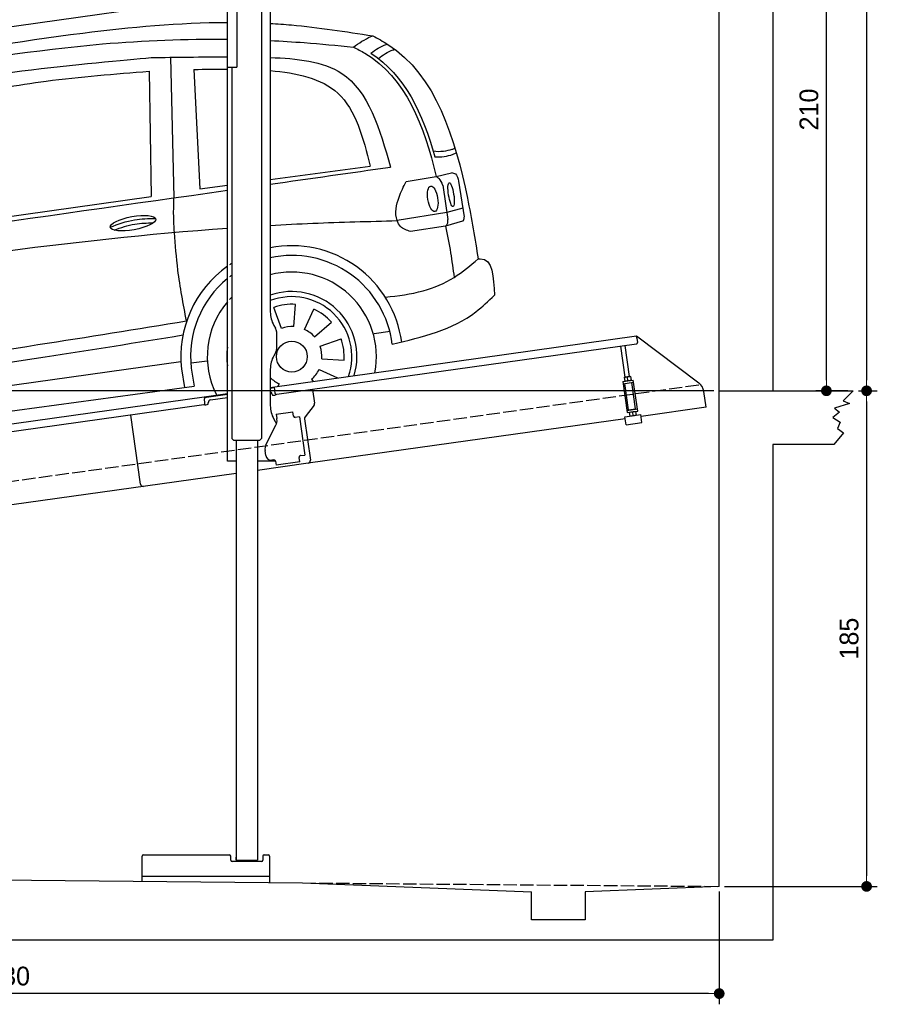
# Model space of a CAD drawing. Extents: x 13 to 6414, y -50 to 6101.
# Tile 5 of 6: x 3214 to 6414, y -50 to 3625. Entities that reach past the tile are written whole.
import ezdxf

# ---------------------------------------------------------------- set-up
doc = ezdxf.new("R2010")
doc.units = 0
doc.header["$LTSCALE"] = 10
doc.header["$MEASUREMENT"] = 0
doc.linetypes.add('GEN3', pattern=[6.25, 5, -1.25])
doc.layers.get('0').update_dxf_attribs({"linetype": 'CONTINUOUS'})
doc.layers.get('DEFPOINTS').update_dxf_attribs({"linetype": 'CONTINUOUS'})
doc.layers.add('3', color=6, linetype='GEN3')
doc.layers.add('CAR', color=1, linetype='CONTINUOUS')
doc.layers.add('AM_0', color=7, linetype='CONTINUOUS', lineweight=30)
doc.layers.add('AM_5', color=3, linetype='CONTINUOUS', lineweight=15)
doc.dimstyles.new('KLAUS_DXF', dxfattribs={"dimscale": 20, "dimtxt": 3.5, "dimasz": 2, "dimexe": 2, "dimexo": 1, "dimgap": 1.5, "dimtad": 1, "dimlfac": 0.1, "dimdsep": 46, "dimtxsty": 'STANDARD', "dimblk": 'DOT', "dimcen": 2, "dimclrd": 256, "dimclre": 256, "dimclrt": 2, "dimadec": 0, "dimazin": 0, "dimtfac": 1, "dimtmove": 2, "dimatfit": 3, "dimfxl": 1, "dimtolj": 1, "dimarcsym": 0})

# ---------------------------------------------------------------- blocks, each defined once
blk = doc.blocks.new('_DOT')
at = {"color": 0, "linetype": 'ByBlock'}
blk.add_line((-0.5, 0), (-1, 0), dxfattribs=at)
at = {"color": 0, "linetype": 'ByBlock', "const_width": 0.5}
blk.add_lwpolyline([(-0.25, 0, 1), (0.25, 0, 1)], format="xyb", close=True, dxfattribs=at)
blk = doc.blocks.new('*D8')
at = {"layer": 'AM_5', "lineweight": -2, "transparency": 16777216}
for p, q in [((5804.1, 2240), (84.1, 2240)), ((124.1, 480), (124.1, 2200)), ((504.1, 440), (84.1, 440))]:
    blk.add_line(p, q, dxfattribs=at)
at = {"layer": 'DEFPOINTS', "color": 0, "transparency": 16777216}
for p in [(124.1, 2240), (5824.1, 2240), (524.1, 440)]:
    blk.add_point(p, dxfattribs=at)
at = {"layer": 'AM_5', "lineweight": -2, "transparency": 16777216, "xscale": 40, "yscale": 40, "zscale": 40}
for p, rotation in [((124.1, 2240), 90), ((124.1, 440), 270)]:
    blk.add_blockref('_DOT', p, dxfattribs=dict(at, rotation=rotation))
at = {"layer": 'AM_5', "color": 2, "transparency": 16777216, "insert": (59.1, 1340), "char_height": 70, "attachment_point": 5, "rotation": 90}
blk.add_mtext('\\A1;180', dxfattribs=at)
blk = doc.blocks.new('*D9')
at = {"layer": 'AM_5', "lineweight": -2, "transparency": 16777216}
for p, q in [((504.1, 3240), (84.1, 3240)), ((124.1, 2280), (124.1, 3200)), ((5804.1, 2240), (84.1, 2240))]:
    blk.add_line(p, q, dxfattribs=at)
at = {"layer": 'DEFPOINTS', "color": 0, "transparency": 16777216}
for p in [(124.1, 3240), (524.1, 3240), (5824.1, 2240)]:
    blk.add_point(p, dxfattribs=at)
at = {"layer": 'AM_5', "lineweight": -2, "transparency": 16777216, "xscale": 40, "yscale": 40, "zscale": 40}
for p, rotation in [((124.1, 3240), 90), ((124.1, 2240), 270)]:
    blk.add_blockref('_DOT', p, dxfattribs=dict(at, rotation=rotation))
at = {"layer": 'AM_5', "color": 2, "transparency": 16777216, "insert": (59.1, 2740), "char_height": 70, "attachment_point": 5, "rotation": 90}
blk.add_mtext('\\A1;100', dxfattribs=at)
blk = doc.blocks.new('*D10')
at = {"layer": 'AM_5', "lineweight": -2, "transparency": 16777216}
for p, q in [((6044.1, 4340), (6264.1, 4340)), ((6224.1, 2280), (6224.1, 4300)), ((6304.1, 2240), (6184.1, 2240))]:
    blk.add_line(p, q, dxfattribs=at)
at = {"layer": 'DEFPOINTS', "color": 0, "transparency": 16777216}
for p in [(6024.1, 4340), (6224.1, 4340), (6324.1, 2240)]:
    blk.add_point(p, dxfattribs=at)
at = {"layer": 'AM_5', "lineweight": -2, "transparency": 16777216, "xscale": 40, "yscale": 40, "zscale": 40}
for p, rotation in [((6224.1, 4340), 90), ((6224.1, 2240), 270)]:
    blk.add_blockref('_DOT', p, dxfattribs=dict(at, rotation=rotation))
at = {"layer": 'AM_5', "color": 2, "transparency": 16777216, "insert": (6159.1, 3290), "char_height": 70, "attachment_point": 5, "rotation": 90}
blk.add_mtext('\\A1;210', dxfattribs=at)
blk = doc.blocks.new('*D11')
at = {"layer": 'AM_5', "lineweight": -2, "transparency": 16777216}
for p, q in [((6344.1, 2240), (6414.1, 2240)), ((6374.1, 2200), (6374.1, 430)), ((5844.1, 390), (6414.1, 390))]:
    blk.add_line(p, q, dxfattribs=at)
at = {"layer": 'DEFPOINTS', "color": 0, "transparency": 16777216}
for p in [(6324.1, 2240), (5824.1, 390), (6374.1, 390)]:
    blk.add_point(p, dxfattribs=at)
at = {"layer": 'AM_5', "lineweight": -2, "transparency": 16777216, "xscale": 40, "yscale": 40, "zscale": 40}
for p, rotation in [((6374.1, 2240), 90), ((6374.1, 390), 270)]:
    blk.add_blockref('_DOT', p, dxfattribs=dict(at, rotation=rotation))
at = {"layer": 'AM_5', "color": 2, "transparency": 16777216, "insert": (6309.1, 1315), "char_height": 70, "attachment_point": 5, "rotation": 90}
blk.add_mtext('\\A1;185', dxfattribs=at)
blk = doc.blocks.new('*D12')
at = {"layer": 'AM_5', "lineweight": -2, "transparency": 16777216}
for p, q in [((524.1, 420), (524.1, -50)), ((5824.1, 370.9), (5824.1, -50)), ((5784.1, -10), (564.1, -10))]:
    blk.add_line(p, q, dxfattribs=at)
at = {"layer": 'DEFPOINTS', "color": 0, "transparency": 16777216}
for p in [(524.1, 440), (5824.1, 390.9), (524.1, -10)]:
    blk.add_point(p, dxfattribs=at)
at = {"layer": 'AM_5', "lineweight": -2, "transparency": 16777216, "xscale": 40, "yscale": 40, "zscale": 40, "rotation": 180}
blk.add_blockref('_DOT', (524.1, -10), dxfattribs=at)
at = {"layer": 'AM_5', "lineweight": -2, "transparency": 16777216, "xscale": 40, "yscale": 40, "zscale": 40}
blk.add_blockref('_DOT', (5824.1, -10), dxfattribs=at)
at = {"layer": 'AM_5', "color": 2, "transparency": 16777216, "insert": (3174.1, 55), "char_height": 70, "attachment_point": 5}
blk.add_mtext('\\A1;530', dxfattribs=at)
blk = doc.blocks.new('*D13')
at = {"layer": 'AM_5', "lineweight": -2, "transparency": 16777216}
for p, q in [((5844.1, 5590), (6414.1, 5590)), ((6374.1, 5550), (6374.1, 2280)), ((6344.1, 2240), (6414.1, 2240))]:
    blk.add_line(p, q, dxfattribs=at)
at = {"layer": 'DEFPOINTS', "color": 0, "transparency": 16777216}
for p in [(5824.1, 5590), (6324.1, 2240), (6374.1, 2240)]:
    blk.add_point(p, dxfattribs=at)
at = {"layer": 'AM_5', "lineweight": -2, "transparency": 16777216, "xscale": 40, "yscale": 40, "zscale": 40}
for p, rotation in [((6374.1, 5590), 90), ((6374.1, 2240), 270)]:
    blk.add_blockref('_DOT', p, dxfattribs=dict(at, rotation=rotation))
at = {"layer": 'AM_5', "color": 2, "transparency": 16777216, "insert": (6309.1, 3915), "char_height": 70, "attachment_point": 5, "rotation": 90}
blk.add_mtext('\\A1;335', dxfattribs=at)
blk = doc.blocks.new('CAR_EG')
at = {"layer": 'CAR'}
for p, q in [((34639.7, 2740.1), (34652.1, 2215)), ((34559.8, 2688), (34567.6, 2220.6)), ((34726.8, 2694.7), (34748.7, 2249.2)), ((35011.8, 2284.1), (35385, 2333.6)), ((35518.8, 2275.9), (35630.7, 2294.7)), ((35630.7, 2294.7), (35688.5, 2309)), ((34748.7, 2249.2), (34851.8, 2262.9)), ((35655.1, 2262.7), (35674.7, 2133.9)), ((35714.1, 2277.1), (35734.7, 2143.7)), ((33852.2, 2120.1), (34567.6, 2220.6)), ((35729.9, 2176.6), (35670.5, 2160.2)), ((35670.5, 2160.2), (35485.3, 2130)), ((35666.2, 2110), (35534.7, 2089.5)), ((35729.3, 2128.1), (35666.2, 2110)), ((35053.8, 1727.9), (35025.3, 1806.1)), ((35100, 1734.4), (35105.8, 1817.4)), ((35139.6, 1724.2), (35174.8, 1799.6)), ((35176.9, 1696.1), (35239.7, 1750.7)), ((35399.1, 1708.7), (35459.1, 1717.1)), ((35197.6, 1660.9), (35275.8, 1689.3)), ((34980.2, 1630.3), (34978.9, 1630.4)), ((32765, 1337.2), (34678.2, 1603.8)), ((34716.5, 1598.7), (34776.5, 1607.1)), ((35204.1, 1614.6), (35287.1, 1608.8)), ((34680.4, 1576.3), (34691.1, 1507.2)), ((34716.8, 1579.5), (34728.2, 1512.2)), ((35193.9, 1575), (35262.7, 1542.9)), ((32742.6, 1242.5), (34728.2, 1512.2)), ((35044.7, 1520.8), (35040.5, 1511.7)), ((35165.8, 1537.8), (35172.3, 1530.2))]:
    blk.add_line(p, q, dxfattribs=at)
blk.add_circle((35092.2, 1622.5), 57.7, dxfattribs=at)
for centre, radius, start, end in [((35091.7, 1622.4), 413.9, 7.4502, 101.132), ((35092.1, 1622.5), 377.8, 6.9984, 102.2781), ((35091.7, 1622.4), 413.9, 125.4253, 186.406), ((35091.7, 1622.4), 413.9, 122.5773, 124.0774), ((35092.1, 1622.5), 377.8, 129.5051, 186.5391), ((35092.1, 1622.5), 377.8, 126.2281, 127.9499), ((35092.2, 1622.5), 315.6, 349.0523, 104.7507), ((35092.2, 1622.5), 315.6, 135.0283, 137.4054), ((35092.2, 1622.5), 242.9, 343.0405, 109.3227), ((35092.2, 1622.5), 223.8, 340.7386, 111.0496), ((35092.2, 1622.5), 315.6, 139.5971, 206.9477), ((35092.2, 1622.5), 195.4, 86, 110), ((35092.2, 1622.5), 195.4, 41, 65), ((35092.2, 1622.5), 112.2, 86, 110), ((35092.2, 1622.5), 112.2, 41, 65), ((35092.2, 1622.5), 242.9, 171.7421, 188.2579), ((35092.2, 1622.5), 112.2, 356, 20), ((35092.2, 1622.5), 195.4, 356, 20), ((35092.2, 1622.5), 112.2, 224.2663, 245), ((35092.2, 1622.5), 112.2, 311, 335)]:
    blk.add_arc(centre, radius, start, end, dxfattribs=at)
for centre, major_axis, ratio in [((35618.1, 2211.7), (-7.7, 47.6), 0.380274), ((35686.7, 2227.1), (-7.2, 44.5), 0.21161), ((34499.5, 2120.6), (-85, -15.3), 0.28676)]:
    blk.add_ellipse(centre, major_axis=major_axis, ratio=ratio, dxfattribs=at)
for points, knots in [([(33596.2, 2718.6), (33833.8, 2759.2), (34248.6, 2830.2), (34671.7, 2869.7), (34851.8, 2870.2)], [0, 0, 0, 0, 724.09838, 1264.268143, 1264.268143, 1264.268143, 1264.268143]), ([(35011.8, 2866.1), (35038.1, 2864.7), (35166.1, 2855.5), (35293.3, 2835.6), (35394.4, 2819.7)], [1424.465745, 1424.465745, 1424.465745, 1424.465745, 1503.595542, 1810.064944, 1810.064944, 1810.064944, 1810.064944]), ([(33641.3, 2687.7), (33888.6, 2727.9), (34289.4, 2793.1), (34696.2, 2808.8), (34851.8, 2807)], [0, 0, 0, 0, 750.99467, 1217.35525, 1217.35525, 1217.35525, 1217.35525]), ([(35011.8, 2802.3), (35054.1, 2800.3), (35157.6, 2794), (35260.7, 2784.1), (35321.7, 2778.2)], [1377.255793, 1377.255793, 1377.255793, 1377.255793, 1504.323614, 1688.05271, 1688.05271, 1688.05271, 1688.05271]), ([(35321.7, 2778.2), (35342.8, 2792.7), (35366, 2808.7), (35392, 2818.8), (35394.4, 2819.7)], [0, 0, 0, 0, 76.349046, 83.782466, 83.782466, 83.782466, 83.782466]), ([(35394.4, 2819.7), (35413.4, 2809.6), (35623.4, 2697.4), (35727.5, 2349.6), (35775.9, 2061.2), (35787.3, 1987)], [0, 0, 0, 0, 64.276315, 710.727442, 938.589682, 938.589682, 938.589682, 938.589682]), ([(35321.7, 2778.2), (35336.3, 2770.8), (35510.1, 2682.4), (35587.5, 2480.4), (35630.7, 2294.7)], [0, 0, 0, 0, 48.860332, 582.287096, 582.287096, 582.287096, 582.287096]), ([(35387.3, 2755), (35405.2, 2768.5), (35425, 2782.3), (35447.9, 2789.2), (35447.9, 2789.2)], [11.054346, 11.054346, 11.054346, 11.054346, 77.145156, 82.826799, 82.826799, 82.826799, 82.826799]), ([(35415.1, 2735.6), (35432.4, 2748.6), (35451.7, 2761.7), (35473.8, 2768.4), (35477.3, 2769.4)], [13.409392, 13.409392, 13.409392, 13.409392, 77.145156, 82.826799, 82.826799, 82.826799, 82.826799]), ([(33203.6, 2456.4), (33274.2, 2503.5), (33505.2, 2604.9), (34003.4, 2687.4), (34469.5, 2730.1), (34567.3, 2738.8)], [0, 0, 0, 0, 57.768711, 889.406275, 1467.79431, 1467.79431, 1467.79431, 1467.79431]), ([(35011.8, 2738.7), (35109.5, 2735.6), (35350.5, 2712.4), (35419.6, 2471.8), (35460.3, 2330)], [442.147822, 442.147822, 442.147822, 442.147822, 716.95363, 1111.278446, 1111.278446, 1111.278446, 1111.278446]), ([(33855.2, 2598.7), (33961.7, 2617.6), (34195, 2659.1), (34431.3, 2677.8), (34559.8, 2688)], [0, 0, 0, 0, 324.185882, 710.565468, 710.565468, 710.565468, 710.565468]), ([(35011.8, 2690), (35108.9, 2682.3), (35306.7, 2639.4), (35358.1, 2438.7), (35385, 2333.6)], [277.078801, 277.078801, 277.078801, 277.078801, 547.768352, 845.442932, 845.442932, 845.442932, 845.442932]), ([(35620, 2390.1), (35643.9, 2386.1), (35679.3, 2392.1), (35696.9, 2398.4), (35700.1, 2401.6)], [16.339016, 16.339016, 16.339016, 16.339016, 83.836398, 97.62384, 97.62384, 97.62384, 97.62384]), ([(35626.2, 2367.7), (35650.3, 2368), (35676.3, 2369.6), (35702.4, 2381.4), (35706.2, 2383.7)], [14.612863, 14.612863, 14.612863, 14.612863, 83.836398, 97.62384, 97.62384, 97.62384, 97.62384]), ([(35630.7, 2294.7), (35634.1, 2292.5), (35645.7, 2285.2), (35651.1, 2272.1), (35654.9, 2263)], [0, 0, 0, 0, 11.938041, 40.636138, 40.636138, 40.636138, 40.636138]), ([(35688.3, 2309.2), (35693.6, 2308.1), (35709.1, 2304.7), (35712.1, 2288.1), (35714.1, 2277.1)], [0, 0, 0, 0, 15.105317, 44.64506, 44.64506, 44.64506, 44.64506]), ([(35534.7, 2089.5), (35521, 2094.1), (35499.1, 2101.5), (35473.5, 2149.2), (35486.8, 2212.3), (35509.3, 2257.1), (35518.8, 2275.9)], [0, 0, 0, 0, 41.338963, 66.388398, 154.515785, 218.271425, 218.271425, 218.271425, 218.271425]), ([(34653.8, 2086.3), (34652.7, 2107), (34650.4, 2149.9), (34651.5, 2192.8), (34652.1, 2215)], [0, 0, 0, 0, 62.134738, 128.77888, 128.77888, 128.77888, 128.77888]), ([(34414.7, 2105.9), (34444.4, 2117), (34498.7, 2137.2), (34556.5, 2137.7), (34582.7, 2138)], [0, 0, 0, 0, 94.349912, 172.189199, 172.189199, 172.189199, 172.189199]), ([(35666.2, 2110), (35669, 2112.8), (35675.5, 2119.3), (35675, 2128.6), (35674.7, 2133.9)], [0, 0, 0, 0, 11.437525, 26.438325, 26.438325, 26.438325, 26.438325]), ([(35729.9, 2128.6), (35731.5, 2130.3), (35735.3, 2134.4), (35735, 2140), (35734.8, 2143.3)], [0, 0, 0, 0, 6.733157, 16.071322, 16.071322, 16.071322, 16.071322]), ([(32657.7, 1810.8), (32801.3, 1833.7), (33529.6, 1949.8), (34261.4, 2059.7), (34851.8, 2102.1)], [0, 0, 0, 0, 436.512598, 2212.794207, 2212.794207, 2212.794207, 2212.794207]), ([(34429.5, 2094.8), (34454.7, 2104.1), (34502, 2120.2), (34552, 2121.5), (34575.3, 2121.7)], [14.4466, 14.4466, 14.4466, 14.4466, 94.349912, 163.782287, 163.782287, 163.782287, 163.782287]), ([(35011.8, 2112.5), (35064.7, 2115.5), (35222.4, 2123.3), (35380.3, 2127.3), (35485.3, 2130)], [2373.184352, 2373.184352, 2373.184352, 2373.184352, 2532.063256, 2847.072184, 2847.072184, 2847.072184, 2847.072184]), ([(35666.2, 2110), (35672.7, 2076.7), (35685, 2013.1), (35693.7, 1949), (35697.9, 1918.4)], [0, 0, 0, 0, 101.656984, 194.273962, 194.273962, 194.273962, 194.273962]), ([(34699.2, 1755.6), (34687.1, 1818.8), (34666.1, 1928.2), (34657.5, 2039.3), (34653.8, 2086.3)], [0, 0, 0, 0, 192.694408, 334.004566, 334.004566, 334.004566, 334.004566]), ([(35441.3, 1844.4), (35489, 1850), (35578.3, 1860.3), (35697.6, 1911.2), (35758.5, 1962.6), (35787.2, 1987)], [0, 0, 0, 0, 143.496133, 268.98521, 381.663458, 381.663458, 381.663458, 381.663458]), ([(35787.2, 1987), (35790.1, 1987.2), (35842.2, 1991.7), (35845.3, 1919.7), (35848.1, 1851.6)], [0, 0, 0, 0, 8.375582, 154.052329, 154.052329, 154.052329, 154.052329]), ([(35467.1, 1668.5), (35579.2, 1695.7), (35722.4, 1730.4), (35825.7, 1830), (35848.1, 1851.6)], [0, 0, 0, 0, 334.651477, 427.31153, 427.31153, 427.31153, 427.31153]), ([(32711.4, 1460.7), (32972.1, 1496.8), (33450.2, 1562.9), (34112.9, 1660.8), (34514.4, 1725.8), (34699.2, 1755.6)], [0, 0, 0, 0, 789.48509, 1447.853915, 2009.615295, 2009.615295, 2009.615295, 2009.615295]), ([(32738.3, 1414.9), (32999, 1451), (33477.1, 1517.1), (34126.3, 1613), (34514.4, 1675.6), (34685.8, 1703.3)], [0, 0, 0, 0, 789.48509, 1447.853915, 1968.782349, 1968.782349, 1968.782349, 1968.782349])]:
    blk.add_open_spline(points, degree=3, knots=knots, dxfattribs=at)
for points in [[(34567.3, 2738.8), (34660.7, 2740.2), (34754.2, 2741.5), (34851.8, 2741.2)], [(35387.3, 2755), (35513.1, 2675.3), (35581.5, 2528.6), (35626.2, 2367.7)], [(34726.8, 2694.7), (34767.9, 2695), (34809.1, 2695.3), (34851.8, 2695.1)], [(35011.8, 2266.3), (35161.3, 2287.5), (35310.8, 2308.7), (35460.3, 2330)], [(32710, 1939.3), (33423.9, 2040.7), (34137.9, 2142.1), (34851.8, 2243.5)]]:
    blk.add_open_spline(points, degree=3, dxfattribs=at)

msp = doc.modelspace()

# ---------------------------------------------------------------- linework, layer by layer
for p, q in [((6024.074, 5790), (6024.074, 2240)), ((5824.081, 390), (5824.081, 5590)), ((3988.805, 3447.64), (3988.805, 3877.64)), ((4024.805, 3450.64), (4024.805, 3757.64)), ((3988.805, 3712.357), (1284.081, 3332.233)), ((4115.803, 3717.911), (4115.896, 2061.647)), ((4148.805, 3742.64), (4148.805, 2534.272)), ((3988.805, 1977.64), (3988.805, 3447.64)), ((3988.805, 3447.64), (4021.805, 3447.64)), ((4005.816, 3447.64), (4005.893, 2061.638)), ((4162.203, 2484.272), (4168.456, 2473.441)), ((4148.805, 2252.792), (5515.695, 2444.896)), ((4171.805, 2460.941), (4171.805, 2394.338)), ((5516.808, 2436.974), (5515.695, 2444.896)), ((5515.695, 2444.896), (5747.632, 2270.119)), ((5516.808, 2436.974), (5519.174, 2420.139)), ((5514.919, 2414.492), (4173.105, 2225.912)), ((5473.725, 2290.856), (5457.483, 2406.42)), ((5489.569, 2293.082), (5473.327, 2408.647)), ((4168.456, 2381.838), (4162.203, 2371.008)), ((4148.805, 2321.008), (4148.805, 2184.697)), ((5463.901, 2274.53), (5503.512, 2280.096)), ((5470.506, 2290.403), (5469.824, 2289.87)), ((5469.824, 2289.87), (5471.763, 2276.072)), ((5492.787, 2293.535), (5470.506, 2290.403)), ((5483.497, 2278.803), (5481.856, 2290.479)), ((5492.787, 2293.535), (5493.59, 2293.21)), ((5493.59, 2293.21), (5495.53, 2279.412)), ((5494.847, 2278.879), (5495.53, 2279.412)), ((5519.795, 2164.235), (5503.512, 2280.096)), ((4164.536, 2250.963), (4148.805, 2248.753)), ((4167.458, 2230.168), (4163.979, 2254.925)), ((4306.792, 2244.701), (4313.87, 2194.338)), ((5463.901, 2274.53), (5480.184, 2158.668)), ((5465.015, 2266.607), (5504.625, 2272.174)), ((5485.418, 2168.492), (5471.501, 2267.519)), ((5472.566, 2275.747), (5471.763, 2276.072)), ((5512.056, 2172.236), (5498.139, 2271.263)), ((1284.081, 1850.181), (3901.558, 2218.044)), ((3901.558, 2218.044), (3988.805, 2230.305)), ((3901.558, 2218.044), (3902.671, 2210.121)), ((3988.805, 2226.266), (3902.115, 2214.083)), ((3905.037, 2193.287), (3902.671, 2210.121)), ((3925.927, 2206.321), (3988.805, 2215.158)), ((4155.08, 2228.428), (4155.219, 2227.438)), ((4160.866, 2223.182), (4165.818, 2223.878)), ((5775.306, 2178.433), (5767.054, 2237.146)), ((5824.081, 2240), (6324.081, 2240)), ((6324.081, 2240), (6286.374, 2202.153)), ((3900.782, 2187.64), (1284.081, 1819.886)), ((3908.348, 2187.693), (3913.299, 2188.389)), ((3917.555, 2194.036), (3917.416, 2195.027)), ((4311.953, 2186.928), (4278.64, 2142.719)), ((5479.071, 2166.59), (5518.682, 2172.157)), ((5485.418, 2168.492), (5512.056, 2172.236)), ((5490.954, 2168.26), (5490.815, 2169.251)), ((5506.799, 2170.487), (5506.659, 2171.477)), ((5775.306, 2178.433), (5532.69, 2144.336)), ((6310.65, 2192.163), (6254.243, 2175.752)), ((6254.243, 2175.752), (6273.522, 2160.767)), ((6286.374, 2202.153), (6310.65, 2192.163)), ((3664.643, 1891.897), (3628.458, 2149.367)), ((3664.643, 1891.897), (3628.458, 2149.367)), ((4162.203, 2134.697), (4172.244, 2117.305)), ((4170.748, 2152.873), (4233.134, 2161.641)), ((4170.748, 2152.873), (4172.974, 2137.029)), ((4173.564, 2132.83), (4172.974, 2137.029)), ((4235.361, 2145.797), (4233.134, 2161.641)), ((4235.361, 2145.797), (4235.5, 2144.807)), ((4241.148, 2140.551), (4242.138, 2140.69)), ((4257.982, 2142.917), (4242.138, 2140.69)), ((4257.982, 2142.917), (4278.023, 2000.319)), ((4276.723, 2135.309), (4298.415, 1980.968)), ((5473.274, 2135.986), (4289.904, 1969.674)), ((5472.342, 2142.62), (5531.758, 2150.971)), ((5476.517, 2112.912), (5472.342, 2142.62)), ((5480.184, 2158.668), (5519.795, 2164.235)), ((5488.849, 2159.886), (5488.167, 2159.353)), ((5488.167, 2159.353), (5490.106, 2145.554)), ((5490.909, 2145.23), (5490.106, 2145.554)), ((5500.199, 2159.961), (5501.84, 2148.286)), ((5511.13, 2163.017), (5511.933, 2162.693)), ((5511.933, 2162.693), (5513.873, 2148.895)), ((5513.19, 2148.361), (5513.873, 2148.895)), ((5535.933, 2121.263), (5531.758, 2150.971)), ((6273.522, 2160.767), (6248.531, 2140.074)), ((6248.531, 2140.074), (6274.95, 2122.949)), ((4132.62, 2038.529), (4170.09, 2112.069)), ((5476.517, 2112.912), (5535.933, 2121.263)), ((6274.95, 2122.949), (6264.954, 2099.402)), ((6264.954, 2099.402), (6287.802, 2082.991)), ((4012.894, 2054.638), (4005.893, 2061.638)), ((4108.894, 2054.643), (4115.896, 2061.647)), ((6287.802, 2082.991), (6251.387, 2040)), ((4108.894, 2054.643), (4012.894, 2054.638)), ((4020.894, 2054.638), (4020.982, 488.634)), ((4100.894, 2054.643), (4100.979, 488.646)), ((6024.074, 2040), (6024.074, 190)), ((6251.387, 2040), (6024.074, 2040)), ((4131.929, 1997.963), (4129.146, 2017.769)), ((4256.933, 1992.305), (4257.072, 1991.315)), ((4259.299, 1975.471), (4257.072, 1991.315)), ((4262.179, 1998.092), (4261.189, 1997.953)), ((4262.179, 1998.092), (4278.023, 2000.319)), ((4020.898, 1977.64), (3988.805, 1977.64)), ((4168.11, 1977.64), (4100.898, 1977.64)), ((4289.904, 1969.674), (4100.9, 1943.111)), ((4162.44, 1982.055), (4154.518, 1980.941)), ((4168.087, 1977.799), (4170.175, 1962.945)), ((4259.299, 1975.471), (4170.175, 1962.945)), ((4020.901, 1931.868), (1284.081, 1547.233)), ((3670.975, 409.741), (3670.975, 502.642)), ((3675.975, 507.642), (3995.975, 507.642)), ((4000.975, 487.642), (4000.975, 502.642)), ((4115.975, 482.642), (4005.975, 482.642)), ((4020.976, 488.639), (4020.976, 499.639)), ((4021.976, 487.639), (4020.976, 488.639)), ((4021.976, 487.639), (4099.976, 487.644)), ((4034.976, 487.64), (4034.976, 482.642)), ((4086.976, 487.643), (4086.976, 482.642)), ((4099.976, 487.644), (4100.979, 488.646)), ((4120.975, 502.642), (4120.975, 487.642)), ((4125.975, 507.642), (4140.975, 507.642)), ((4145.975, 502.642), (4145.975, 405.174)), ((524.081, 440), (4269.081, 403.99)), ((4145.975, 427.642), (3670.975, 427.642)), ((4269.081, 403.99), (5124.081, 369.912)), ((5124.081, 265), (5124.081, 369.912)), ((5824.081, 390), (5323.626, 369.912)), ((5323.626, 369.912), (5324.081, 265)), ((5324.081, 265), (5124.081, 265)), ((6024.074, 190), (324.09, 190))]:
    msp.add_line(p, q)
msp.add_polyline3d([(4168.084, 1977.803, 0), (4168.084, 1977.803, 0), (4168.084, 1977.813, 0), (4168.084, 1977.823, 0), (4168.084, 1977.833, 0), (4168.084, 1977.833, 0), (4168.084, 1977.843, 0), (4168.084, 1977.853, 0), (4168.074, 1977.863, 0), (4168.074, 1977.863, 0), (4168.074, 1977.873, 0), (4168.074, 1977.883, 0), (4168.074, 1977.893, 0), (4168.074, 1977.903, 0), (4168.074, 1977.903, 0), (4168.074, 1977.913, 0), (4168.064, 1977.923, 0), (4168.064, 1977.933, 0), (4168.064, 1977.933, 0), (4168.064, 1977.943, 0), (4168.064, 1977.953, 0), (4168.064, 1977.963, 0), (4168.064, 1977.963, 0), (4168.064, 1977.973, 0), (4168.054, 1977.983, 0), (4168.054, 1977.993, 0), (4168.054, 1978.003, 0), (4168.054, 1978.003, 0), (4168.054, 1978.013, 0), (4168.054, 1978.023, 0), (4168.054, 1978.033, 0), (4168.044, 1978.033, 0), (4168.044, 1978.043, 0), (4168.044, 1978.053, 0), (4168.044, 1978.063, 0), (4168.044, 1978.063, 0), (4168.044, 1978.073, 0), (4168.034, 1978.083, 0), (4168.034, 1978.093, 0), (4168.034, 1978.103, 0), (4168.034, 1978.103, 0), (4168.034, 1978.113, 0), (4168.034, 1978.123, 0), (4168.034, 1978.133, 0), (4168.024, 1978.133, 0), (4168.024, 1978.143, 0), (4168.024, 1978.153, 0), (4168.024, 1978.163, 0), (4168.024, 1978.163, 0), (4168.024, 1978.173, 0), (4168.014, 1978.183, 0), (4168.014, 1978.193, 0), (4168.014, 1978.203, 0), (4168.014, 1978.203, 0), (4168.014, 1978.213, 0), (4168.014, 1978.223, 0), (4168.004, 1978.233, 0), (4168.004, 1978.233, 0), (4168.004, 1978.243, 0), (4168.004, 1978.253, 0), (4168.004, 1978.263, 0), (4167.994, 1978.273, 0), (4167.994, 1978.273, 0), (4167.994, 1978.283, 0), (4167.994, 1978.293, 0), (4167.994, 1978.303, 0), (4167.984, 1978.303, 0), (4167.984, 1978.313, 0), (4167.984, 1978.323, 0), (4167.984, 1978.333, 0), (4167.984, 1978.333, 0), (4167.984, 1978.343, 0), (4167.974, 1978.353, 0), (4167.974, 1978.363, 0), (4167.974, 1978.373, 0), (4167.974, 1978.373, 0), (4167.974, 1978.383, 0), (4167.964, 1978.393, 0), (4167.964, 1978.403, 0), (4167.964, 1978.403, 0), (4167.964, 1978.413, 0), (4167.954, 1978.423, 0), (4167.954, 1978.433, 0), (4167.954, 1978.433, 0), (4167.954, 1978.443, 0), (4167.954, 1978.453, 0), (4167.944, 1978.463, 0), (4167.944, 1978.473, 0), (4167.944, 1978.473, 0), (4167.944, 1978.483, 0), (4167.944, 1978.493, 0), (4167.934, 1978.503, 0), (4167.934, 1978.503, 0), (4167.934, 1978.513, 0), (4167.934, 1978.523, 0), (4167.924, 1978.533, 0), (4167.924, 1978.533, 0), (4167.924, 1978.543, 0), (4167.924, 1978.553, 0), (4167.914, 1978.563, 0), (4167.914, 1978.573, 0), (4167.914, 1978.573, 0), (4167.914, 1978.583, 0), (4167.914, 1978.593, 0), (4167.904, 1978.603, 0), (4167.904, 1978.603, 0), (4167.904, 1978.613, 0), (4167.904, 1978.623, 0), (4167.894, 1978.633, 0), (4167.894, 1978.633, 0), (4167.894, 1978.643, 0), (4167.894, 1978.653, 0), (4167.884, 1978.663, 0), (4167.884, 1978.673, 0), (4167.884, 1978.673, 0), (4167.884, 1978.683, 0), (4167.874, 1978.693, 0), (4167.874, 1978.703, 0), (4167.874, 1978.703, 0), (4167.874, 1978.713, 0), (4167.864, 1978.723, 0), (4167.864, 1978.733, 0), (4167.864, 1978.733, 0), (4167.854, 1978.743, 0), (4167.854, 1978.753, 0), (4167.854, 1978.763, 0), (4167.854, 1978.763, 0), (4167.844, 1978.773, 0)])
for centre, radius, start, end in [((4021.805, 3450.64), 3, 270, 0), ((4248.805, 2534.272), 100, 180, 210), ((4146.805, 2460.941), 25, 0, 30), ((4146.805, 2394.338), 25, 330, 0), ((5514.223, 2419.443), 5, 278, 8), ((4248.805, 2321.008), 100, 150, 180), ((5478.183, 2273.508), 17.367, 77.77582, 118.212327), ((5475.292, 2294.049), 17.313, 257.73743, 298.290578), ((5490.073, 2275.146), 17.396, 77.82749, 118.186832), ((5487.171, 2295.803), 17.392, 257.805999, 298.168278), ((5717.541, 2230.187), 50, 8, 53), ((3927.318, 2196.418), 10, 98, 188), ((4145.177, 2227.036), 10, 8, 68.728945), ((4160.17, 2228.134), 5, 188, 278), ((4165.122, 2228.83), 5, 278, 334.763283), ((4172.41, 2230.864), 5, 188, 278), ((3900.086, 2192.591), 5, 278, 8), ((3907.652, 2192.645), 5, 221.236717, 278), ((3912.603, 2193.34), 5, 278, 8), ((4248.805, 2184.697), 100, 180, 210), ((4303.967, 2192.946), 10, 323, 8), ((4138.905, 2127.959), 35, 333, 8), ((4240.452, 2145.503), 5, 188, 278), ((4286.626, 2136.701), 10, 143, 188), ((5496.526, 2142.99), 17.367, 77.77582, 118.212327), ((5493.635, 2163.531), 17.313, 257.73743, 298.290578), ((5508.416, 2144.629), 17.396, 77.82749, 118.186832), ((5505.514, 2165.286), 17.392, 257.805999, 298.168278), ((4165.921, 2364.245), 320.958, 254.679341, 254.686099), ((4163.805, 2022.64), 35, 153, 188), ((4151.734, 2000.747), 20, 188, 278), ((4261.884, 1993.001), 5, 98, 188), ((4163.136, 1977.103), 5, 19.536959, 98), ((4288.512, 1979.576), 10, 278, 8), ((3674.546, 1893.289), 10, 188, 278), ((3674.546, 1893.289), 10, 188, 278), ((3675.975, 502.642), 5, 90, 180), ((3995.975, 502.642), 5, 0, 90), ((4005.975, 487.642), 5, 180, 270), ((4115.975, 487.642), 5, 270, 0), ((4125.975, 502.642), 5, 90, 180), ((4140.975, 502.642), 5, 0, 90)]:
    msp.add_arc(centre, radius, start, end)
at = {"layer": '3'}
for p, q in [((747.49, 1559.675), (5754.898, 2263.42)), ((4269.081, 403.091), (5824.081, 390))]:
    msp.add_line(p, q, dxfattribs=at)

# ---------------------------------------------------------------- block references
at = {"layer": 'AM_0'}
msp.add_blockref('CAR_EG', (-30862.994, 745.11), dxfattribs=at)

# ---------------------------------------------------------------- dimensions: what is measured, and where the dimension line sits
at = {"layer": 'AM_5'}
dim = msp.add_linear_dim(base=(6374.074, 2240), p1=(5824.081, 5590), p2=(6324.081, 2240), angle=90, dimstyle='KLAUS_DXF', dxfattribs=at)
dim.commit()
dim.dimension.update_dxf_attribs({"geometry": '*D13', "text_midpoint": (6309.074, 3915)})
for base, p1, p2, override, picture, middle in [((6224.074, 4340), (6324.081, 2240), (6024.074, 4340), {"dimtzin": 7}, '*D10', (6159.074, 3290)), ((124.09, 3240), (5824.081, 2240), (524.081, 3240), {"dimpost": '', "dimtol": 0, "dimlim": 0, "dimtp": 0, "dimtm": 0, "dimtfac": 1, "dimtdec": 2, "dimtolj": 1, "dimtzin": 7}, '*D9', (59.09, 2740)), ((124.09, 2240), (524.081, 440), (5824.081, 2240), {"dimtol": 0, "dimlim": 0, "dimtp": 0, "dimtm": 0, "dimtfac": 1, "dimtdec": 2, "dimtolj": 1, "dimtzin": 7}, '*D8', (59.09, 1340)), ((6374.074, 390), (6324.081, 2240), (5824.081, 390), {"dimtol": 0, "dimlim": 0, "dimtp": 0, "dimtm": 0, "dimtfac": 1, "dimtdec": 2, "dimtolj": 1, "dimtzin": 7}, '*D11', (6309.074, 1315))]:
    dim = msp.add_linear_dim(base=base, p1=p1, p2=p2, angle=90, dimstyle='KLAUS_DXF', override=override, dxfattribs=at)
    dim.commit()
    dim.dimension.update_dxf_attribs({"geometry": picture, "text_midpoint": middle})
dim = msp.add_linear_dim(base=(524.081, -10), p1=(5824.081, 390.9), p2=(524.081, 440), dimstyle='KLAUS_DXF', override={"dimtol": 0, "dimlim": 0, "dimtp": 0, "dimtm": 0, "dimtfac": 1, "dimtdec": 2, "dimtolj": 1, "dimtzin": 7}, dxfattribs=at)
dim.commit()
dim.dimension.update_dxf_attribs({"geometry": '*D12', "text_midpoint": (3174.081, 55)})

doc.saveas('drawing.dxf')
